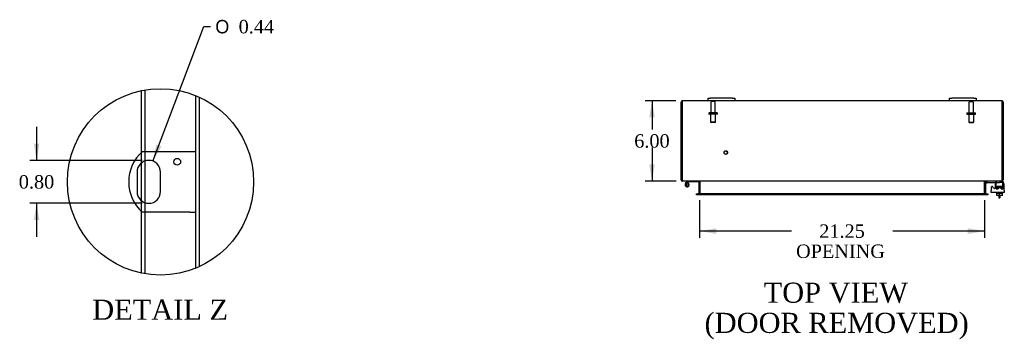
# Model space of a CAD drawing. Header units: inches. Extents: x 6 to 235, y 0 to 156.
# Tile 4 of 8: x 23 to 96, y 119 to 143. Entities that reach past the tile are written whole.
import ezdxf
from ezdxf.enums import TextEntityAlignment as Align

# ---------------------------------------------------------------- set-up
doc = ezdxf.new("R2010")
doc.units = ezdxf.units.IN
doc.header["$MEASUREMENT"] = 0
doc.layers.get('0').update_dxf_attribs({"linetype": 'CONTINUOUS'})
for name, color, linetype in [('COM40153-1', 7, 'CONTINUOUS'), ('COM42667', 7, 'CONTINUOUS'), ('COM42780', 7, 'CONTINUOUS'), ('COM48434', 7, 'CONTINUOUS'), ('DEFAULT', 7, 'CONTINUOUS'), ('FET07710', 7, 'CONTINUOUS'), ('HNG10620-32B', 7, 'CONTINUOUS'), ('HNG10620-32P', 7, 'CONTINUOUS'), ('SCC19011', 7, 'CONTINUOUS'), ('STD21878', 7, 'CONTINUOUS'), ('STD26094', 7, 'CONTINUOUS'), ('WAF25035', 7, 'CONTINUOUS')]:
    doc.layers.add(name, color=color, linetype=linetype)
doc.styles.add('SEACAD_SOLID_EDGE_ANSI1_SY', font='txt')
doc.styles.add('SEACAD_TIMES_NEW_ROMAN', font='times.ttf')

# ---------------------------------------------------------------- blocks, each defined once
blk = doc.blocks.new('GDIMGGROUP7')
at = {"layer": 'DEFAULT', "linetype": 'Continuous'}
for points in [[(69.64, 135.484), (70.057, 135.484), (69.848, 136.734)], [(69.64, 131.984), (69.848, 130.734), (70.057, 131.984)]]:
    blk.add_hatch(color=136, dxfattribs=at).paths.add_polyline_path(points)
at = {"layer": 'DEFAULT', "color": 136, "linetype": 'Continuous'}
for p, q in [((71.633, 136.734), (69.348, 136.734)), ((69.848, 136.734), (69.848, 134.584)), ((69.848, 133.234), (69.848, 130.734)), ((71.659, 130.734), (69.348, 130.734))]:
    blk.add_line(p, q, dxfattribs=at)
at = {"layer": 'DEFAULT', "color": 136, "linetype": 'Continuous', "style": 'SEACAD_TIMES_NEW_ROMAN'}
blk.add_text('6.00', height=1, dxfattribs=at).set_placement((68.521, 134.234), align=Align.TOP_LEFT)
blk = doc.blocks.new('GDIMGGROUP8')
at = {"layer": 'DEFAULT', "linetype": 'Continuous'}
for points in [[(74.65, 126.804), (74.65, 127.22), (73.4, 127.012)], [(93.4, 126.804), (94.65, 127.012), (93.4, 127.22)]]:
    blk.add_hatch(color=136, dxfattribs=at).paths.add_polyline_path(points)
at = {"layer": 'DEFAULT', "color": 136, "linetype": 'Continuous'}
for p, q in [((73.4, 129.329), (73.4, 126.512)), ((94.65, 129.329), (94.65, 126.512)), ((80.239, 127.012), (73.4, 127.012)), ((94.65, 127.012), (87.811, 127.012))]:
    blk.add_line(p, q, dxfattribs=at)
at = {"layer": 'DEFAULT', "color": 136, "linetype": 'Continuous', "style": 'SEACAD_TIMES_NEW_ROMAN'}
for s, p in [('21.25', (82.319, 127.512)), ('OPENING ', (80.589, 126.012))]:
    blk.add_text(s, height=1, dxfattribs=at).set_placement(p, align=Align.TOP_LEFT)
blk = doc.blocks.new('GDIMGGROUP27')
at = {"layer": 'DEFAULT', "linetype": 'Continuous'}
for points in [[(23.738, 133.533), (23.946, 132.283), (24.154, 133.533)], [(23.738, 127.833), (24.154, 127.833), (23.946, 129.083)]]:
    blk.add_hatch(color=136, dxfattribs=at).paths.add_polyline_path(points)
at = {"layer": 'DEFAULT', "color": 136, "linetype": 'Continuous'}
for p, q in [((23.946, 134.783), (23.946, 132.283)), ((31.815, 132.283), (23.446, 132.283)), ((31.815, 129.083), (23.446, 129.083)), ((23.946, 129.083), (23.946, 126.583))]:
    blk.add_line(p, q, dxfattribs=at)
at = {"layer": 'DEFAULT', "color": 136, "linetype": 'Continuous', "style": 'SEACAD_TIMES_NEW_ROMAN'}
blk.add_text('0.80', height=1, dxfattribs=at).set_placement((22.619, 131.183), align=Align.TOP_LEFT)
blk = doc.blocks.new('GDIMGGROUP28')
at = {"layer": 'DEFAULT', "linetype": 'Continuous'}
blk.add_hatch(color=136, dxfattribs=at).paths.add_polyline_path([(32.873, 133.468), (32.625, 132.226), (33.263, 133.321)])
at = {"layer": 'DEFAULT', "color": 136, "linetype": 'Continuous'}
for p, q in [((32.625, 132.226), (36.427, 142.254)), ((36.427, 142.254), (36.927, 142.254))]:
    blk.add_line(p, q, dxfattribs=at)
for s, style, p in [('O', 'SEACAD_SOLID_EDGE_ANSI1_SY', (37.277, 142.754)), ('0.44', 'SEACAD_TIMES_NEW_ROMAN', (39.017, 142.754))]:
    blk.add_text(s, height=1, dxfattribs=dict(at, style=style)).set_placement(p, align=Align.TOP_LEFT)

msp = doc.modelspace()

# ---------------------------------------------------------------- linework, layer by layer
at = {"color": 7}
msp.add_circle((33.189, 130.683), 6.946, dxfattribs=at)
at = {"layer": 'COM40153-1', "color": 7}
for p, q in [((35.383, 132.933), (31.83, 132.933)), ((35.815, 132.933), (35.383, 132.933)), ((31.441, 131.409), (31.441, 129.957)), ((33.189, 129.957), (33.189, 131.409)), ((95.703, 129.663), (95.703, 129.484)), ((95.703, 129.484), (95.775, 129.484)), ((95.775, 129.663), (95.775, 129.484)), ((35.383, 128.433), (31.83, 128.433)), ((35.383, 128.433), (35.815, 128.433))]:
    msp.add_line(p, q, dxfattribs=at)
msp.add_circle((34.439, 132.185), 0.25, dxfattribs=at)
for centre, radius, start, end in [((33.815, 130.683), 3, 131.40962, 228.59038), ((32.315, 131.409), 0.874, 0, 180), ((32.315, 129.957), 0.874, 180, 0)]:
    msp.add_arc(centre, radius, start, end, dxfattribs=at)
at = {"layer": 'COM42667', "color": 7}
for p, q in [((95.151, 130.287), (95.151, 130.032)), ((95.151, 129.889), (95.151, 130.032)), ((95.324, 130.222), (95.262, 130.32)), ((95.435, 130.514), (95.435, 130.255)), ((96.121, 130.032), (96.121, 130.514)), ((96.121, 130.032), (96.121, 129.889)), ((96.121, 129.889), (95.151, 129.889))]:
    msp.add_line(p, q, dxfattribs=at)
for centre, radius, start, end in [((95.211, 130.287), 0.06, 32.84551, 180), ((95.375, 130.255), 0.06, 212.84551, 0), ((95.56, 130.514), 0.125, 90, 180), ((95.996, 130.514), 0.125, 0, 90)]:
    msp.add_arc(centre, radius, start, end, dxfattribs=at)
at = {"layer": 'COM42780', "color": 7}
for p, q in [((95.522, 130.594), (95.522, 130.719)), ((95.917, 130.734), (96.022, 130.734)), ((96.022, 130.734), (96.022, 130.639)), ((94.722, 130.642), (94.773, 130.693)), ((94.722, 130.642), (94.789, 130.575)), ((94.789, 130.575), (94.84, 130.625)), ((94.874, 130.639), (95.772, 130.639)), ((94.907, 130.64), (94.907, 130.639)), ((94.907, 130.64), (94.967, 130.64)), ((94.967, 130.64), (94.967, 130.639)), ((94.967, 130.64), (94.995, 130.64)), ((94.995, 130.64), (94.995, 130.639)), ((94.995, 130.64), (95.157, 130.64)), ((95.108, 130.64), (95.108, 130.639)), ((95.157, 130.64), (95.157, 130.639)), ((95.522, 130.257), (96.022, 130.257)), ((95.522, 130.162), (95.522, 130.249)), ((95.522, 130.162), (95.666, 130.162)), ((95.577, 130.352), (95.967, 130.352)), ((95.577, 130.352), (95.577, 130.257)), ((95.647, 130.162), (95.647, 130.352)), ((95.666, 130.352), (95.666, 130.162)), ((96.022, 130.639), (95.772, 130.639)), ((95.879, 130.162), (95.879, 130.352)), ((95.879, 130.162), (95.984, 130.162)), ((95.897, 130.162), (95.897, 130.352)), ((95.967, 130.257), (95.967, 130.352)), ((95.993, 130.162), (96.022, 130.162)), ((96.022, 130.637), (96.022, 130.639)), ((96.022, 130.592), (96.022, 130.637)), ((96.022, 130.303), (96.022, 130.592)), ((96.022, 130.162), (96.022, 130.303))]:
    msp.add_line(p, q, dxfattribs=at)
for radius in [0.143, 0.048]:
    msp.add_arc((94.874, 130.591), radius, 90, 135, dxfattribs=at)
msp.add_ellipse((95.272, 129.634), major_axis=(0, 14.322), ratio=0.017455, start_param=-1.524085, end_param=-1.503851, dxfattribs=at)
msp.add_open_spline([(95.519, 130.631), (95.519, 130.633), (95.518, 130.635), (95.517, 130.638), (95.515, 130.639), (95.514, 130.639)], degree=3, knots=[0.6179659, 0.6179659, 0.6179659, 0.6179659, 0.75, 0.75, 1, 1, 1, 1], dxfattribs=at)
at = {"layer": 'COM48434', "color": 7}
for p, q in [((31.763, 132.871), (31.763, 137.481)), ((32.051, 132.933), (32.051, 137.535)), ((35.815, 124.252), (35.815, 137.113)), ((36.103, 124.377), (36.103, 136.988)), ((72.025, 130.842), (72.025, 136.626)), ((72.097, 136.626), (72.097, 136.728)), ((72.097, 136.728), (72.097, 136.626)), ((72.097, 136.626), (72.097, 130.842)), ((72.097, 130.842), (72.097, 136.626)), ((74.025, 136.734), (72.133, 136.734)), ((92.025, 136.734), (76.025, 136.734)), ((95.917, 136.734), (94.025, 136.734)), ((95.953, 136.626), (95.953, 136.728)), ((95.953, 136.728), (95.953, 136.626)), ((95.953, 130.842), (95.953, 136.626)), ((95.953, 136.626), (95.953, 130.842)), ((96.025, 136.626), (96.025, 130.842)), ((32.051, 132.242), (32.051, 132.933)), ((31.763, 132.086), (31.763, 132.871)), ((32.051, 129.123), (32.051, 132.242)), ((31.763, 129.279), (31.763, 132.086)), ((72.097, 130.842), (72.025, 130.842)), ((72.133, 130.758), (72.133, 130.734)), ((72.158, 130.734), (72.133, 130.734)), ((95.892, 130.734), (72.159, 130.734)), ((95.917, 130.734), (95.893, 130.734)), ((95.917, 130.758), (95.917, 130.734)), ((95.953, 130.842), (96.025, 130.842)), ((73.328, 130.698), (73.328, 129.829)), ((73.328, 130.698), (73.4, 130.698)), ((73.4, 130.698), (73.4, 129.829)), ((73.414, 130.698), (73.414, 129.829)), ((94.637, 129.829), (94.637, 130.698)), ((94.722, 130.698), (94.65, 130.698)), ((94.65, 130.698), (94.65, 129.829)), ((94.722, 130.698), (94.722, 129.829)), ((31.763, 128.494), (31.763, 129.279)), ((73.17, 129.721), (73.17, 129.793)), ((73.17, 129.793), (73.246, 129.793)), ((73.246, 129.721), (73.17, 129.721)), ((73.254, 129.793), (73.246, 129.793)), ((73.254, 129.721), (73.246, 129.721)), ((73.254, 129.793), (73.299, 129.793)), ((73.254, 129.793), (73.254, 129.721)), ((73.299, 129.721), (73.254, 129.721)), ((94.752, 129.793), (73.299, 129.793)), ((94.752, 129.721), (73.299, 129.721)), ((73.328, 129.829), (73.4, 129.829)), ((94.722, 129.829), (94.65, 129.829)), ((94.752, 129.793), (94.797, 129.793)), ((94.797, 129.721), (94.752, 129.721)), ((94.797, 129.793), (94.804, 129.793)), ((94.797, 129.721), (94.797, 129.793)), ((94.797, 129.721), (94.804, 129.721)), ((94.804, 129.793), (94.88, 129.793)), ((94.88, 129.721), (94.804, 129.721)), ((94.88, 129.793), (94.88, 129.721)), ((32.051, 128.433), (32.051, 129.123)), ((31.763, 123.885), (31.763, 128.494)), ((32.051, 123.83), (32.051, 128.433))]:
    msp.add_line(p, q, dxfattribs=at)
for centre, radius, start, end in [((72.133, 136.626), 0.108, 109.47122, 180), ((72.133, 136.626), 0.108, 90, 109.47122), ((95.917, 136.626), 0.108, 70.52878, 90), ((95.917, 136.626), 0.108, 0, 70.52878), ((72.133, 130.842), 0.108, 180, 270), ((72.133, 130.842), 0.036, 180, 218.72327), ((73.292, 130.698), 0.036, 0, 90), ((73.292, 130.698), 0.108, 0, 10.39648), ((94.758, 130.698), 0.108, 169.60313, 180), ((94.758, 130.698), 0.036, 90, 180), ((95.917, 130.842), 0.108, 270, 360), ((95.917, 130.842), 0.036, 321.27673, 360), ((73.292, 129.829), 0.036, 270, 0), ((73.292, 129.829), 0.108, 349.60153, 0), ((94.758, 129.829), 0.108, 180, 190.39936), ((94.758, 129.829), 0.036, 180, 270)]:
    msp.add_arc(centre, radius, start, end, dxfattribs=at)
for centre, start_param, end_param in [((72.133, 136.626), 3.141593, 3.48143), ((95.917, 136.626), 2.801756, 3.141593)]:
    msp.add_ellipse(centre, major_axis=(0, -0.108), ratio=0.997813, start_param=start_param, end_param=end_param, dxfattribs=at)
for points, knots in [([(72.159, 130.734), (72.154, 130.734), (72.149, 130.737), (72.139, 130.748), (72.133, 130.756), (72.123, 130.776), (72.118, 130.788), (72.108, 130.814), (72.103, 130.828), (72.097, 130.842)], [0, 0, 0, 0, 0.25, 0.25, 0.5, 0.5, 0.75, 0.75, 1, 1, 1, 1]), ([(73.414, 130.698), (73.414, 130.7), (73.413, 130.702), (73.412, 130.706), (73.411, 130.707), (73.406, 130.712), (73.403, 130.715), (73.395, 130.719), (73.39, 130.721), (73.381, 130.725), (73.376, 130.726), (73.362, 130.73), (73.352, 130.732), (73.331, 130.734), (73.321, 130.734), (73.31, 130.734)], [0, 0, 0, 0, 0.0625, 0.0625, 0.125, 0.125, 0.25, 0.25, 0.375, 0.375, 0.5, 0.5, 0.75, 0.75, 1, 1, 1, 1]), ([(94.74, 130.734), (94.73, 130.734), (94.72, 130.734), (94.699, 130.732), (94.689, 130.73), (94.674, 130.726), (94.67, 130.725), (94.66, 130.721), (94.656, 130.719), (94.648, 130.715), (94.644, 130.712), (94.64, 130.707), (94.639, 130.706), (94.637, 130.702), (94.637, 130.7), (94.637, 130.698)], [0, 0, 0, 0, 0.25, 0.25, 0.5, 0.5, 0.625, 0.625, 0.75, 0.75, 0.875, 0.875, 0.9375, 0.9375, 1, 1, 1, 1]), ([(95.953, 130.842), (95.948, 130.828), (95.943, 130.814), (95.933, 130.788), (95.928, 130.776), (95.917, 130.756), (95.912, 130.748), (95.902, 130.737), (95.897, 130.734), (95.892, 130.734)], [0, 0, 0, 0, 0.25, 0.25, 0.5, 0.5, 0.75, 0.75, 1, 1, 1, 1]), ([(73.31, 129.793), (73.321, 129.793), (73.331, 129.794), (73.352, 129.796), (73.362, 129.798), (73.376, 129.802), (73.381, 129.803), (73.39, 129.807), (73.395, 129.809), (73.403, 129.813), (73.406, 129.816), (73.411, 129.821), (73.412, 129.822), (73.413, 129.826), (73.414, 129.828), (73.414, 129.829)], [0, 0, 0, 0, 0.25, 0.25, 0.5, 0.5, 0.625, 0.625, 0.75, 0.75, 0.875, 0.875, 0.9375, 0.9375, 1, 1, 1, 1]), ([(94.637, 129.829), (94.637, 129.828), (94.637, 129.826), (94.639, 129.822), (94.64, 129.821), (94.644, 129.816), (94.648, 129.813), (94.656, 129.809), (94.66, 129.807), (94.67, 129.803), (94.674, 129.802), (94.689, 129.798), (94.699, 129.796), (94.72, 129.794), (94.73, 129.793), (94.74, 129.793)], [0, 0, 0, 0, 0.0625, 0.0625, 0.125, 0.125, 0.25, 0.25, 0.375, 0.375, 0.5, 0.5, 0.75, 0.75, 1, 1, 1, 1])]:
    msp.add_open_spline(points, degree=3, knots=knots, dxfattribs=at)
at = {"layer": 'FET07710', "color": 7}
for p, q in [((74.025, 136.921), (74.213, 136.921)), ((74.025, 136.734), (74.025, 136.921)), ((74.213, 136.734), (74.025, 136.734)), ((75.838, 136.921), (74.213, 136.921)), ((75.838, 136.734), (74.213, 136.734)), ((75.838, 136.921), (76.025, 136.921)), ((76.025, 136.734), (75.838, 136.734)), ((76.025, 136.921), (76.025, 136.734)), ((92.025, 136.921), (92.213, 136.921)), ((92.025, 136.734), (92.025, 136.921)), ((92.213, 136.734), (92.025, 136.734)), ((93.838, 136.921), (92.213, 136.921)), ((93.838, 136.734), (92.213, 136.734)), ((93.838, 136.921), (94.025, 136.921)), ((94.025, 136.734), (93.838, 136.734)), ((94.025, 136.921), (94.025, 136.734))]:
    msp.add_line(p, q, dxfattribs=at)
at = {"layer": 'HNG10620-32B', "color": 7}
for p, q in [((73.28, 130.734), (73.28, 130.674)), ((72.464, 130.691), (72.356, 130.582)), ((72.507, 130.648), (72.447, 130.588)), ((72.482, 130.708), (72.464, 130.691)), ((72.464, 130.691), (72.507, 130.648)), ((72.51, 130.62), (72.5, 130.588)), ((72.524, 130.666), (72.507, 130.648)), ((73.28, 130.674), (72.545, 130.674))]:
    msp.add_line(p, q, dxfattribs=at)
for centre, radius, start, end in [((72.545, 130.645), 0.089, 90, 135), ((72.464, 130.473), 0.154, 135, 72.81814), ((72.545, 130.645), 0.029, 90, 135)]:
    msp.add_arc(centre, radius, start, end, dxfattribs=at)
at = {"layer": 'HNG10620-32P', "color": 7}
for p, q in [((72.399, 130.588), (72.399, 130.358)), ((72.529, 130.588), (72.399, 130.588)), ((72.399, 130.358), (72.529, 130.358)), ((72.529, 130.588), (72.529, 130.358))]:
    msp.add_line(p, q, dxfattribs=at)
for centre, start, end in [((72.633, 130.469), 152.90117, 179.0261), ((72.633, 130.478), 180.97221, 207.10044), ((72.296, 130.469), 0.97218, 27.10055), ((72.296, 130.478), 332.90064, 359.02621)]:
    msp.add_arc(centre, 0.262, start, end, dxfattribs=at)
at = {"layer": 'SCC19011', "color": 7}
for p, q in [((95.557, 129.663), (95.557, 129.844)), ((95.772, 129.663), (95.557, 129.663)), ((95.772, 129.663), (95.772, 129.844)), ((95.987, 129.663), (95.772, 129.663)), ((95.987, 129.663), (95.987, 129.844))]:
    msp.add_line(p, q, dxfattribs=at)
at = {"layer": 'STD21878', "color": 7}
for radius in [0.141, 0.125]:
    msp.add_circle((75.347, 132.866), radius, dxfattribs=at)
at = {"layer": 'STD26094', "color": 7}
for p, q in [((74.235, 136.602), (74.235, 135.825)), ((74.505, 136.662), (74.295, 136.662)), ((74.565, 135.825), (74.565, 136.602)), ((93.485, 136.602), (93.485, 135.825)), ((93.545, 136.662), (93.755, 136.662)), ((93.815, 135.825), (93.815, 136.602)), ((74.075, 135.795), (74.075, 135.755)), ((74.695, 135.825), (74.105, 135.825)), ((74.695, 135.725), (74.105, 135.725)), ((74.213, 135.725), (74.213, 135.138)), ((74.588, 135.138), (74.213, 135.138)), ((74.213, 135.138), (74.25, 135.1)), ((74.55, 135.1), (74.588, 135.138)), ((74.588, 135.138), (74.588, 135.725)), ((74.725, 135.755), (74.725, 135.795)), ((93.325, 135.795), (93.325, 135.755)), ((93.355, 135.825), (93.945, 135.825)), ((93.355, 135.725), (93.945, 135.725)), ((93.463, 135.725), (93.463, 135.138)), ((93.463, 135.138), (93.838, 135.138)), ((93.463, 135.138), (93.5, 135.1)), ((93.8, 135.1), (93.838, 135.138)), ((93.838, 135.138), (93.838, 135.725)), ((93.975, 135.755), (93.975, 135.795)), ((74.55, 135.1), (74.25, 135.1)), ((93.5, 135.1), (93.8, 135.1))]:
    msp.add_line(p, q, dxfattribs=at)
for centre, radius, start, end in [((74.295, 136.602), 0.06, 90, 180), ((74.505, 136.602), 0.06, 0, 90), ((93.545, 136.602), 0.06, 90, 180), ((93.755, 136.602), 0.06, 0, 90), ((74.105, 135.795), 0.03, 90, 180), ((74.105, 135.755), 0.03, 180, 270), ((74.695, 135.795), 0.03, 0, 90), ((74.695, 135.755), 0.03, 270, 0), ((93.355, 135.795), 0.03, 90, 180), ((93.355, 135.755), 0.03, 180, 270), ((93.945, 135.795), 0.03, 0, 90), ((93.945, 135.755), 0.03, 270, 0)]:
    msp.add_arc(centre, radius, start, end, dxfattribs=at)
at = {"layer": 'WAF25035', "color": 7}
for p, q in [((95.522, 129.889), (95.522, 129.844)), ((95.522, 129.844), (96.022, 129.844)), ((96.022, 129.844), (96.022, 129.889))]:
    msp.add_line(p, q, dxfattribs=at)

# ---------------------------------------------------------------- block references
at = {"layer": 'DEFAULT', "color": 7}
for name in ['GDIMGGROUP28', 'GDIMGGROUP7', 'GDIMGGROUP27', 'GDIMGGROUP8']:
    msp.add_blockref(name, (0, 0), dxfattribs=at)

# ---------------------------------------------------------------- texts
at = {"layer": 'DEFAULT', "color": 7, "style": 'SEACAD_TIMES_NEW_ROMAN'}
for s, p in [('TOP VIEW', (78.175, 123.173)), ('DETAIL Z', (28.098, 121.903)), ('(DOOR REMOVED)', (73.768, 120.923))]:
    msp.add_text(s, height=1.5, dxfattribs=at).set_placement(p, align=Align.TOP_LEFT)

doc.saveas('drawing.dxf')
